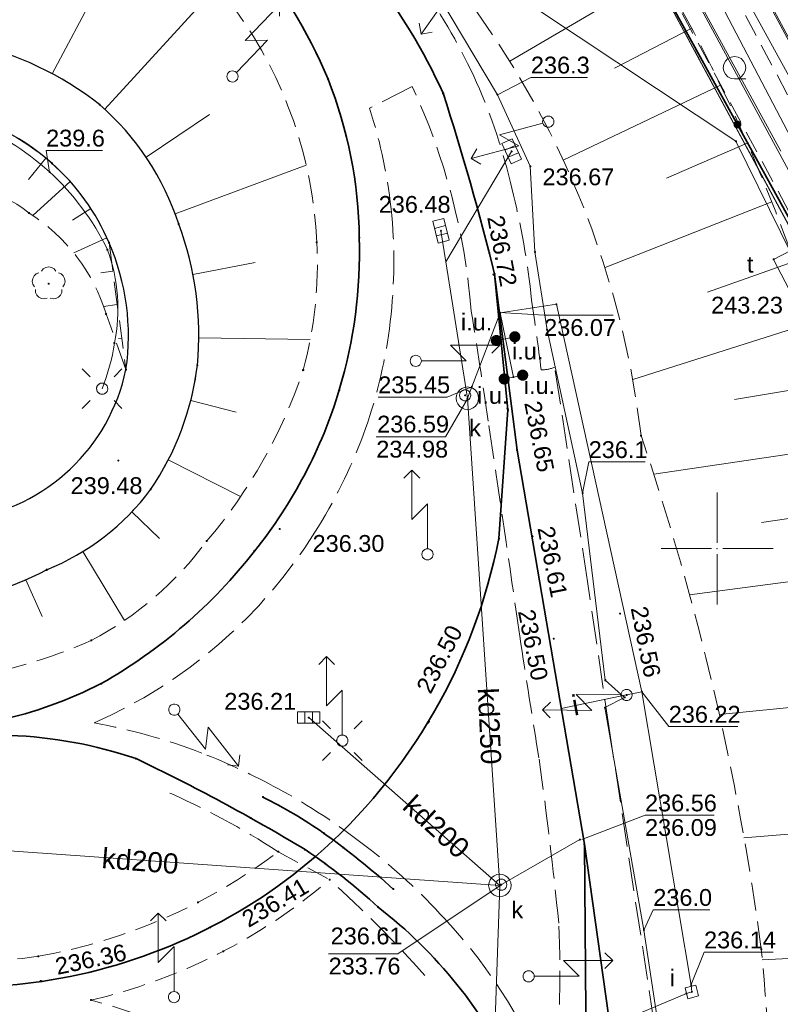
# Model space of a CAD drawing. Header units: metres. Extents: x 6603648 to 6604252, y 5739748 to 5740166.
# Tile 110 of 114: x 6604169 to 6604203, y 5740030 to 5740074. Entities that reach past the tile are written whole.
import ezdxf
from ezdxf.enums import TextEntityAlignment as Align

# ---------------------------------------------------------------- set-up
doc = ezdxf.new("R2010")
doc.units = ezdxf.units.M
doc.header["$PDSIZE"] = 0.75
for name, pattern in [('ARK_LIN', [50, 50, 0]), ('PRZER1-1', [1, 0.5, -0.5]), ('PRZER2-1', [1.5, 1, -0.5]), ('PRZER2_5-1', [1.75, 1.25, -0.5]), ('PRZER3-1', [2, 1.5, -0.5])]:
    doc.linetypes.add(name, pattern=pattern)
doc.layers.get('0').update_dxf_attribs({"linetype": 'CONTINUOUS'})
for name, color, linetype, lineweight, true_color in [('GESDZI', 7, 'CONTINUOUS', 18, 0x008000), ('GESKKL', 7, 'CONTINUOUS', 18, 0x008000), ('GESUZY', 7, 'CONTINUOUS', 18, 0x008000), ('GSLKOG', 7, 'CONTINUOUS', 35, 0x0a0909), ('GSLKOU', 7, 'CONTINUOUS', 18, 0x0a0909), ('GSLKRW', 7, 'CONTINUOUS', 25, 0x0a0909), ('GSLTTR', 7, 'CONTINUOUS', 35, 0x0a0909), ('GSPPRB', 7, 'CONTINUOUS', 18, 0x0a0909), ('GSPRDL', 7, 'CONTINUOUS', 18, 0x008000), ('GSPWPS', 7, 'CONTINUOUS', 13, 0x0a0909), ('GSPWPS_O', 7, 'CONTINUOUS', 13, 0x0a0909), ('GSSINN', 7, 'CONTINUOUS', 18, 0x0a0909), ('GSSLZK', 7, 'CONTINUOUS', 18, 0x0a0909), ('GSSPDR', 7, 'CONTINUOUS', 18, 0x0a0909), ('GSSZSN', 7, 'CONTINUOUS', 18, 0x0a0909), ('GULENN', 1, 'CONTINUOUS', 18, 0xff0000), ('GULESN', 1, 'CONTINUOUS', 18, 0xff0000), ('GULEWN', 1, 'CONTINUOUS', 18, 0xff0000), ('GULIPR', 7, 'CONTINUOUS', 18, 0x0a0909), ('GULIPR_O', 7, 'CONTINUOUS', 18, 0x0a0909), ('GULKDP', 7, 'CONTINUOUS', 18, 0x803300), ('GULKDP_O', 7, 'CONTINUOUS', 18, 0x803300), ('GUPISL', 7, 'CONTINUOUS', 18, 0x0a0909), ('GUPIWZ', 7, 'CONTINUOUS', 18, 0x0a0909), ('GUPIWZ_O', 7, 'CONTINUOUS', 18, 0x0a0909), ('GUPKKS', 7, 'CONTINUOUS', 18, 0x0a0909), ('GUPKSD', 7, 'CONTINUOUS', 18, 0x803300), ('GUPKWZ', 7, 'CONTINUOUS', 18, 0x0a0909), ('GUPKWZ_O', 7, 'CONTINUOUS', 18, 0x0a0909), ('GUPTWZ_O', 7, 'CONTINUOUS', 18, 0x0a0909), ('GUSIKP', 7, 'CONTINUOUS', 18, 0x0a0909)]:
    doc.layers.add(name, color=color, linetype=linetype, lineweight=lineweight, true_color=true_color)
for name, color, linetype, true_color in [('GUPESH', 1, 'CONTINUOUS', 0xff0000), ('GUPESH_O', 1, 'CONTINUOUS', 0xff0000), ('GUPISH', 7, 'CONTINUOUS', 0x0a0909), ('GUPISH_O', 7, 'CONTINUOUS', 0x0a0909), ('GUPKSH', 7, 'CONTINUOUS', 0x803300), ('GUPKSH_O', 7, 'CONTINUOUS', 0x803300), ('GUPKUI', 7, 'CONTINUOUS', 0x0a0909), ('GUPKUI_O', 7, 'CONTINUOUS', 0x0a0909), ('GUPTSH_O', 7, 'CONTINUOUS', 0xff9100)]:
    doc.layers.add(name, color=color, linetype=linetype, true_color=true_color)
doc.layers.add('PKT_ARK', color=7, linetype='ARK_LIN', lineweight=18)
doc.styles.add('Arial', font='arial.ttf')

# ---------------------------------------------------------------- blocks, each defined once
blk = doc.blocks.new('GSPPRB0')
at = {"color": 0, "lineweight": 18}
blk.add_lwpolyline([(-0.007955, 0.0225), (0.007955, 0.0225), (0.0225, 0.007955), (0.0225, -0.007955), (0.007955, -0.0225), (-0.007955, -0.0225), (-0.0225, -0.007955), (-0.0225, 0.007955)], close=True, dxfattribs=at)
blk = doc.blocks.new('GSPWPS1')
blk.add_hatch(color=0).paths.add_polyline_path([(0, 0.045), (-0.011647, 0.043467), (-0.0225, 0.038971), (-0.03182, 0.03182), (-0.038971, 0.0225), (-0.043467, 0.011647), (-0.045, 0), (-0.043467, -0.011647), (-0.038971, -0.0225), (-0.03182, -0.03182), (-0.0225, -0.038971), (-0.011647, -0.043467), (0, -0.045), (0.011647, -0.043467), (0.0225, -0.038971), (0.03182, -0.03182), (0.038971, -0.0225), (0.043467, -0.011647), (0.045, 0), (0.043467, 0.011647), (0.038971, 0.0225), (0.03182, 0.03182), (0.0225, 0.038971), (0.011647, 0.043467)])
blk = doc.blocks.new('GUPISL1_5')
at = {"color": 0}
for points in [[(3.396745, 1.05234), (3.75, 0.7), (3.396745, 0.34766)], [(0.25, 0), (2.25, 0), (1.55, 0.7), (3.75, 0.7)]]:
    blk.add_lwpolyline(points, dxfattribs=at)
blk.add_lwpolyline([(0.25, 0), (0.241481, -0.064705), (0.216506, -0.125), (0.176777, -0.176777), (0.125, -0.216506), (0.064705, -0.241481), (0, -0.25), (-0.064705, -0.241481), (-0.125, -0.216506), (-0.176777, -0.176777), (-0.216506, -0.125), (-0.241481, -0.064705), (-0.25, 0), (-0.241481, 0.064705), (-0.216506, 0.125), (-0.176777, 0.176777), (-0.125, 0.216506), (-0.064705, 0.241481), (0, 0.25), (0.064705, 0.241481), (0.125, 0.216506), (0.176777, 0.176777), (0.216506, 0.125), (0.241481, 0.064705)], close=True, dxfattribs=at)
blk = doc.blocks.new('GUPISL1_10')
at = {"color": 0}
for points in [[(-0.883883, 0.883883), (-0.53033, 0.53033)], [(0.883883, 0.883883), (0.53033, 0.53033)], [(-0.883883, -0.883883), (-0.53033, -0.53033)], [(0.883883, -0.883883), (0.53033, -0.53033)]]:
    blk.add_lwpolyline(points, dxfattribs=at)
blk.add_lwpolyline([(0.25, 0), (0.234922, -0.085505), (0.19151, -0.160697), (0.125, -0.216507), (0.064705, -0.241482), (0, -0.25), (-0.064705, -0.241482), (-0.125, -0.216507), (-0.183262, -0.170042), (-0.225242, -0.10847), (-0.247207, -0.03726), (-0.247207, 0.03726), (-0.225242, 0.10847), (-0.183262, 0.170042), (-0.125, 0.216507), (-0.05563, 0.243732), (0.018682, 0.2493), (0.091335, 0.232718), (0.155872, 0.195458), (0.20656, 0.14083), (0.238893, 0.07369)], close=True, dxfattribs=at)
blk = doc.blocks.new('GUPISL1_4')
at = {"color": 0}
blk.add_lwpolyline([(0.25, 0), (0.241481, -0.064705), (0.216506, -0.125), (0.176777, -0.176777), (0.125, -0.216506), (0.064705, -0.241481), (0, -0.25), (-0.064705, -0.241481), (-0.125, -0.216506), (-0.176777, -0.176777), (-0.216506, -0.125), (-0.241481, -0.064705), (-0.25, 0), (-0.241481, 0.064705), (-0.216506, 0.125), (-0.176777, 0.176777), (-0.125, 0.216506), (-0.064705, 0.241481), (0, 0.25), (0.064705, 0.241481), (0.125, 0.216506), (0.176777, 0.176777), (0.216506, 0.125), (0.241481, 0.064705)], close=True, dxfattribs=at)
blk = doc.blocks.new('GUPKKS1')
at = {"color": 0}
blk.add_lwpolyline([(0.5, -0.25), (-0.5, -0.25), (-0.5, 0.25), (0.5, 0.25)], close=True, dxfattribs=at)
for points in [[(-0.175, -0.25), (-0.175, 0.25)], [(0.175, -0.25), (0.175, 0.25)]]:
    blk.add_lwpolyline(points, dxfattribs=at)
blk = doc.blocks.new('GUPESH1')
blk.add_hatch(color=0).paths.add_polyline_path([(0, 0.045), (-0.011647, 0.043467), (-0.0225, 0.038971), (-0.03182, 0.03182), (-0.038971, 0.0225), (-0.043467, 0.011647), (-0.045, 0), (-0.043467, -0.011647), (-0.038971, -0.0225), (-0.03182, -0.03182), (-0.0225, -0.038971), (-0.011647, -0.043467), (0, -0.045), (0.011647, -0.043467), (0.0225, -0.038971), (0.03182, -0.03182), (0.038971, -0.0225), (0.043467, -0.011647), (0.045, 0), (0.043467, 0.011647), (0.038971, 0.0225), (0.03182, 0.03182), (0.0225, 0.038971), (0.011647, 0.043467)])
blk = doc.blocks.new('GUPKWZ1_1')
at = {"color": 0}
blk.add_lwpolyline([(0.25, 0), (0.241481, -0.064705), (0.216506, -0.125), (0.176777, -0.176777), (0.125, -0.216506), (0.064705, -0.241481), (0, -0.25), (-0.064705, -0.241481), (-0.125, -0.216506), (-0.176777, -0.176777), (-0.216506, -0.125), (-0.241481, -0.064705), (-0.25, 0), (-0.241481, 0.064705), (-0.216506, 0.125), (-0.176777, 0.176777), (-0.125, 0.216506), (-0.064705, 0.241481), (0, 0.25), (0.064705, 0.241481), (0.125, 0.216506), (0.176777, 0.176777), (0.216506, 0.125), (0.241481, 0.064705)], close=True, dxfattribs=at)
blk = doc.blocks.new('GUPKSD1_1')
at = {"color": 0}
blk.add_lwpolyline([(0.5, 0), (0.482963, -0.12941), (0.433013, -0.25), (0.353553, -0.353553), (0.25, -0.433013), (0.12941, -0.482963), (0, -0.5), (-0.12941, -0.482963), (-0.25, -0.433013), (-0.353553, -0.353553), (-0.433013, -0.25), (-0.482963, -0.12941), (-0.5, 0), (-0.482963, 0.12941), (-0.433013, 0.25), (-0.353553, 0.353553), (-0.25, 0.433013), (-0.12941, 0.482963), (0, 0.5), (0.12941, 0.482963), (0.25, 0.433013), (0.353553, 0.353553), (0.433013, 0.25), (0.482963, 0.12941)], close=True, dxfattribs=at)
blk = doc.blocks.new('GSPRDL1')
blk.add_hatch(color=0).paths.add_polyline_path([(-0.045, 0), (-0.042798, -0.013906), (-0.036406, -0.02645), (-0.02645, -0.036406), (-0.013906, -0.042798), (0, -0.045), (0.013906, -0.042798), (0.02645, -0.036406), (0.036406, -0.02645), (0.042798, -0.013906), (0.045, 0), (0.042798, 0.013906), (0.036406, 0.02645), (0.02645, 0.036406), (0.013906, 0.042798), (0, 0.045), (-0.013906, 0.042798), (-0.02645, 0.036406), (-0.036406, 0.02645), (-0.042798, 0.013906)])
at = {"color": 0}
for points in [[(-0.646351, 0.068773), (-0.677512, 0.194901), (-0.663766, 0.324092), (-0.606763, 0.440839), (-0.513345, 0.531129), (-0.394725, 0.584125), (-0.265141, 0.593465)], [(-0.134326, 0.635969), (-0.024001, 0.70458), (0.103115, 0.731429), (0.231763, 0.713292), (0.346501, 0.652348), (0.433559, 0.55591), (0.482485, 0.435555)], [(0.563333, 0.324277), (0.662679, 0.240553), (0.727494, 0.127956), (0.75, 0), (0.727494, -0.127956), (0.662679, -0.240553), (0.563333, -0.324277)], [(-0.265141, -0.593465), (-0.394725, -0.584125), (-0.513345, -0.531129), (-0.606763, -0.440839), (-0.663766, -0.324092), (-0.677512, -0.194901), (-0.646351, -0.068773)], [(0.482485, -0.435555), (0.433559, -0.55591), (0.346501, -0.652348), (0.231763, -0.713292), (0.103115, -0.731429), (-0.024001, -0.70458), (-0.134326, -0.635969)]]:
    blk.add_lwpolyline(points, dxfattribs=at)
blk = doc.blocks.new('GUPISH1')
blk.add_hatch(color=0).paths.add_polyline_path([(0, 0.045), (-0.011647, 0.043467), (-0.0225, 0.038971), (-0.03182, 0.03182), (-0.038971, 0.0225), (-0.043467, 0.011647), (-0.045, 0), (-0.043467, -0.011647), (-0.038971, -0.0225), (-0.03182, -0.03182), (-0.0225, -0.038971), (-0.011647, -0.043467), (0, -0.045), (0.011647, -0.043467), (0.0225, -0.038971), (0.03182, -0.03182), (0.038971, -0.0225), (0.043467, -0.011647), (0.045, 0), (0.043467, 0.011647), (0.038971, 0.0225), (0.03182, 0.03182), (0.0225, 0.038971), (0.011647, 0.043467)])
blk = doc.blocks.new('GUPKUI1')
blk.add_hatch(color=0).paths.add_polyline_path([(0, 0.25), (-0.064705, 0.241481), (-0.125, 0.216506), (-0.176777, 0.176777), (-0.216506, 0.125), (-0.241481, 0.064705), (-0.25, 0), (-0.241481, -0.064705), (-0.216506, -0.125), (-0.176777, -0.176777), (-0.125, -0.216506), (-0.064705, -0.241481), (0, -0.25), (0.064705, -0.241481), (0.125, -0.216506), (0.176777, -0.176777), (0.216506, -0.125), (0.241481, -0.064705), (0.25, 0), (0.241481, 0.064705), (0.216506, 0.125), (0.176777, 0.176777), (0.125, 0.216506), (0.064705, 0.241481)])
blk = doc.blocks.new('GUPKSH1')
blk.add_hatch(color=0).paths.add_polyline_path([(0, 0.045), (-0.011647, 0.043467), (-0.0225, 0.038971), (-0.03182, 0.03182), (-0.038971, 0.0225), (-0.043467, 0.011647), (-0.045, 0), (-0.043467, -0.011647), (-0.038971, -0.0225), (-0.03182, -0.03182), (-0.0225, -0.038971), (-0.011647, -0.043467), (0, -0.045), (0.011647, -0.043467), (0.0225, -0.038971), (0.03182, -0.03182), (0.038971, -0.0225), (0.043467, -0.011647), (0.045, 0), (0.043467, 0.011647), (0.038971, 0.0225), (0.03182, 0.03182), (0.0225, 0.038971), (0.011647, 0.043467)])
blk = doc.blocks.new('GUPIWZ1_2')
at = {"color": 0}
blk.add_lwpolyline([(-0.25, 0.25), (-0.25, -0.25), (0.25, -0.25), (0.25, 0.25)], close=True, dxfattribs=at)
blk = doc.blocks.new('GSLKOG2')
blk.add_hatch(color=0).paths.add_polyline_path([(0, 0.175), (-0.045293, 0.169037), (-0.0875, 0.151554), (-0.123744, 0.123744), (-0.151554, 0.0875), (-0.169037, 0.045293), (-0.175, 0), (-0.169037, -0.045293), (-0.151554, -0.0875), (-0.123744, -0.123744), (-0.0875, -0.151554), (-0.045293, -0.169037), (0, -0.175), (0.045293, -0.169037), (0.0875, -0.151554), (0.123744, -0.123744), (0.151554, -0.0875), (0.169037, -0.045293), (0.175, 0), (0.169037, 0.045293), (0.151554, 0.0875), (0.123744, 0.123744), (0.0875, 0.151554), (0.045293, 0.169037)])
blk = doc.blocks.new('GSSLZK1')
at = {"color": 0}
blk.add_lwpolyline([(0.5, 0), (0.475528, -0.154508), (0.404508, -0.293893), (0.293893, -0.404508), (0.154508, -0.475528), (0, -0.5), (-0.154508, -0.475528), (-0.293893, -0.404508), (-0.404508, -0.293893), (-0.475528, -0.154508), (-0.5, 0), (-0.475528, 0.154508), (-0.404508, 0.293893), (-0.293893, 0.404508), (-0.154508, 0.475528), (0, 0.5), (0.154508, 0.475528), (0.293893, 0.404508), (0.404508, 0.293893), (0.475528, 0.154508)], close=True, dxfattribs=at)
blk.add_lwpolyline([(-0.5, 0), (-0.5, -0.5)], dxfattribs=at)
blk = doc.blocks.new('ASS_SYM', base_point=(826.5, 303.25))
at = {"layer": 'PKT_ARK'}
for p, q in [((826.5, 303.5), (826.5, 305.75)), ((826.25, 303.25), (824, 303.25)), ((826.75, 303.25), (829, 303.25)), ((826.5, 303), (826.5, 300.75))]:
    blk.add_line(p, q, dxfattribs=at)
blk.add_point((826.5, 303.25), dxfattribs=at)
blk.add_point((826.5, 303.25), dxfattribs=at)

msp = doc.modelspace()

# ---------------------------------------------------------------- linework, layer by layer
at = {"layer": 'GESDZI', "color": 96, "linetype": 'Continuous', "lineweight": 18, "true_color": 0x008000}
msp.add_line((6604183.81, 5740100.36), (6604211.14, 5740049.68), dxfattribs=at)
msp.add_lwpolyline([(6604177.388, 5740130.878), (6604188.08, 5740111.72), (6604205.66, 5740080.21), (6604212.81, 5740067.39), (6604227.06, 5740041.86), (6604226.28, 5740034.3), (6604225.19, 5740023.63), (6604211.14, 5740049.68), (6604183.81, 5740100.36), (6604166.975, 5740131.573)], dxfattribs=at)
at = {"layer": 'GESKKL', "color": 96, "linetype": 'PRZER3-1', "lineweight": 18, "true_color": 0x008000}
msp.add_lwpolyline([(6604238.131, 5739999.936), (6604225.19, 5740023.63), (6604211.14, 5740049.68), (6604183.81, 5740100.36), (6604166.975, 5740131.573)], dxfattribs=at)
at = {"layer": 'GESUZY', "color": 96, "linetype": 'PRZER1-1', "lineweight": 18, "true_color": 0x008000}
for points in [[(6604238.131, 5739999.936), (6604225.19, 5740023.63), (6604211.14, 5740049.68), (6604183.81, 5740100.36), (6604166.975, 5740131.573)], [(6604045.72, 5740109.58), (6604090.22, 5740106.61), (6604096.88, 5740106.16), (6604155.41, 5740102.26), (6604161.21, 5740101.87), (6604183.81, 5740100.36), (6604211.14, 5740049.68), (6604225.19, 5740023.63), (6604238.131, 5739999.936)]]:
    msp.add_lwpolyline(points, dxfattribs=at)
at = {"layer": 'GSLKOG', "color": 18, "linetype": 'Continuous', "lineweight": 35, "true_color": 0x0a0909}
msp.add_lwpolyline([(6604183.39, 5740100.7), (6604211.178, 5740050.262), (6604208.392, 5740005.107), (6604205.713, 5739965.146), (6604203.434, 5739931.663), (6604197.296, 5739931.97)], dxfattribs=at)
at = {"layer": 'GSLKOU', "color": 18, "linetype": 'PRZER3-1', "lineweight": 18, "true_color": 0x0a0909}
for points in [[(6604189.271, 5740070.787, 0.046552), (6604186.814, 5740075.109)], [(6604190.836, 5740066.078, 0.049052), (6604189.271, 5740070.787)], [(6604189.035, 5740060.581, 0.08827), (6604186.404, 5740070.61)], [(6604184.493, 5740069.641, -0.055849), (6604185.489, 5740064.85)], [(6604191.726, 5740061.075, 0.036604), (6604190.836, 5740066.078)], [(6604185.489, 5740064.85, -0.055747), (6604185.38, 5740059.807)], [(6604192.148, 5740057.972, 0.007786), (6604191.726, 5740061.075)], [(6604189.784, 5740055.685, 0.004584), (6604189.035, 5740060.581)], [(6604185.38, 5740059.807, -0.055403), (6604184.215, 5740055.063)], [(6604192.756, 5740058.085, -0.098569), (6604192.148, 5740057.972)], [(6604191.196, 5740046.091, 0.001811), (6604189.784, 5740055.685)], [(6604184.215, 5740055.063, -0.051979), (6604182.061, 5740050.729)], [(6604172.21, 5740042.22, 0.150695), (6604182.061, 5740050.729)], [(6604192.057, 5740040.597, -0.001666), (6604191.196, 5740046.091)], [(6604172.21, 5740042.22, -0.046871), (6604177.018, 5740040.876)], [(6604177.018, 5740040.876, -0.032017), (6604180.41, 5740039.294)], [(6604192.934, 5740033.283, 0.010264), (6604192.057, 5740040.597)], [(6604175.345, 5740039.195, -0.041177), (6604180.427, 5740036.473)], [(6604180.41, 5740039.294, -0.040709), (6604184.343, 5740036.712)], [(6604184.343, 5740036.712, -0.043888), (6604187.838, 5740033.491)], [(6604182.712, 5740035.229, -0.026957), (6604186.963, 5740030.955)], [(6604187.838, 5740033.491, -0.098068), (6604192.696, 5740025.667)], [(6604192.696, 5740025.667, 0.038275), (6604192.934, 5740033.283)]]:
    msp.add_lwpolyline(points, format="xyb", dxfattribs=at)
for points in [[(6604186.404, 5740070.61), (6604184.493, 5740069.641)], [(6604194.218, 5740048.532), (6604192.756, 5740058.085)], [(6604195.214, 5740041.771), (6604194.218, 5740048.532)], [(6604198.963, 5740017.348), (6604197.794, 5740024.839), (6604195.214, 5740041.771)]]:
    msp.add_lwpolyline(points, dxfattribs=at)
at = {"layer": 'GSLKRW', "color": 18, "linetype": 'Continuous', "lineweight": 25, "true_color": 0x0a0909}
msp.add_lwpolyline([(6604152.353, 5740047.135, -0.002218), (6604155.086, 5740046.966, 0.034905), (6604158.757, 5740046.701, 0.049034), (6604164.675, 5740047.36, 0.087623), (6604170.092, 5740049.049, 0.138762), (6604174.741, 5740052.643, 0.118971), (6604176.821, 5740058.175, 0.113231), (6604175.984, 5740064.47, 0.136849), (6604172.457, 5740069.8, 0.112801), (6604166.68, 5740072.535, 0.1135), (6604160.897, 5740072.619, 0.113973), (6604155.626, 5740070.143, 0.0963), (6604151.87, 5740065.387, 0.057261), (6604150.279, 5740060.464, -0.012188), (6604149.757, 5740050.927)], format="xyb", dxfattribs=at)
msp.add_lwpolyline([(6604152.543, 5740050.738, 0.00478), (6604155.878, 5740050.511, 0.058001), (6604161.235, 5740050.282, 0.100799), (6604166.566, 5740051.309, 0.312502), (6604173.634, 5740057.982, 0.140193), (6604172.88, 5740063.638, 0.111889), (6604170.329, 5740067.187, 0.150886), (6604165.099, 5740069.583, 0.151745), (6604159.744, 5740068.765, 0.081256), (6604155.817, 5740065.096, 0.213558)], format="xyb", close=True, dxfattribs=at)
at = {"layer": 'GSLTTR', "color": 18, "linetype": 'Continuous', "lineweight": 35, "true_color": 0x0a0909}
for points in [[(6604163.112, 5740041.89, 0.128523), (6604172.531, 5740043.977, 0.098744), (6604179.365, 5740049.885, 0.096383), (6604183.149, 5740057.078, 0.079408), (6604184.04, 5740063.872, 0.09093), (6604182.645, 5740070.943, 0.078559), (6604178.985, 5740076.887, 0.144244), (6604167.096, 5740084.318)], [(6604167.096, 5740084.318, -0.028285), (6604169.798, 5740084.106, -0.055782), (6604174.877, 5740082.841, -0.084448), (6604180.638, 5740079.73, -0.051159), (6604184.519, 5740075.669, -0.060941), (6604187.78, 5740070.306, -0.016376), (6604190.072, 5740062.242), (6604191.075, 5740054.389), (6604194.078, 5740036.806)], [(6604158.149, 5740031.111, 0.085268), (6604169.879, 5740030.688, 0.141933), (6604182.077, 5740036.251, 0.166317), (6604190.264, 5740050.443), (6604190.669, 5740056.182), (6604190.072, 5740062.242)], [(6604163.112, 5740041.89, -0.033898), (6604168.458, 5740041.663, -0.073586), (6604174.082, 5740040.625, -0.024521), (6604181.625, 5740036.567, -0.038933), (6604184.877, 5740034.002, -0.119005), (6604191, 5740026.38, -0.122274), (6604193.17, 5740012.89)], [(6604179.738, 5740038.91, -0.037232), (6604182.45, 5740037.304, -0.030029), (6604185.551, 5740034.806)], [(6604194.078, 5740036.806), (6604194.16, 5740027.49, 0.000995), (6604193.17, 5740012.89)], [(6604158.149, 5740031.111, -0.001138), (6604169.863, 5740029.045, -0.289518), (6604189.444, 5740011.264, -0.020067), (6604191.07, 5740005.67, -0.089469), (6604191.95, 5739995.25)]]:
    msp.add_lwpolyline(points, format="xyb", dxfattribs=at)
msp.add_lwpolyline([(6604194.078, 5740036.806), (6604195.39, 5740027.49), (6604196.58, 5740019.74)], dxfattribs=at)
at = {"layer": 'GSSINN', "color": 18, "linetype": 'PRZER2-1', "lineweight": 18, "true_color": 0x0a0909}
msp.add_lwpolyline([(6604158.364, 5740032.34, 0.095691), (6604169.728, 5740031.808, 0.11826), (6604180.427, 5740036.473), (6604182.712, 5740035.229, -0.120384), (6604172.077, 5740029.855, -0.265825), (6604190.762, 5740011.385), (6604191.498, 5740008.599)], format="xyb", dxfattribs=at)
at = {"layer": 'GSSLZK', "color": 18, "linetype": 'PRZER2-1', "lineweight": 18, "true_color": 0x0a0909}
msp.add_lwpolyline([(6604208.18, 5740055.8), (6604210.19, 5740057), (6604183.46, 5740107.23), (6604181.36, 5740105.55)], close=True, dxfattribs=at)
at = {"layer": 'GSSPDR', "color": 18, "linetype": 'Continuous', "lineweight": 18, "true_color": 0x0a0909}
msp.add_lwpolyline([(6604184.775, 5740100.886), (6604214.142, 5740046.643), (6604204.522, 5739919.482), (6604208, 5739882.664), (6604209.571, 5739880.554), (6604211.711, 5739882.414), (6604207.316, 5739919.294), (6604216.553, 5740046.807), (6604186.359, 5740101.74)], dxfattribs=at)
msp.add_lwpolyline([(6604184.775, 5740100.886), (6604214.142, 5740046.643), (6604204.522, 5739919.482), (6604208, 5739882.664), (6604209.571, 5739880.554), (6604211.711, 5739882.414), (6604207.316, 5739919.294), (6604216.553, 5740046.807), (6604186.359, 5740101.74)], dxfattribs=at)
at = {"layer": 'GSSZSN', "color": 18, "linetype": 'PRZER2_5-1', "lineweight": 18, "true_color": 0x0a0909}
for points in [[(6604037.319, 5740106.665), (6604055.196, 5740105.081), (6604071.005, 5740104.095), (6604078.357, 5740105.612), (6604080.998, 5740105.388), (6604104.747, 5740103.411), (6604129.626, 5740102.249), (6604150.058, 5740100.705), (6604156.827, 5740100.053), (6604165.873, 5740099.344, -0.07715), (6604179.196, 5740095.371, -0.086132), (6604186.403, 5740091.084, -0.025787), (6604192.315, 5740083.561, -0.090354), (6604204.895, 5740058.288, -0.041119), (6604208.255, 5740021.408), (6604207.704, 5740017.113), (6604207.045, 5740001.44), (6604205.357, 5739975.411)], [(6604200.31, 5739975.805), (6604201.657, 5740002.249), (6604202.338, 5740017.198), (6604202.391, 5740021.274, 0.030141), (6604201.969, 5740032.124, 0.048447), (6604196.604, 5740055.037, 0.157931), (6604186.235, 5740077.685, 0.088608), (6604179.979, 5740083.224, 0.100943), (6604163.705, 5740088.239), (6604155.047, 5740089.58), (6604149.904, 5740090.103), (6604128.57, 5740092.566), (6604104.139, 5740096.179), (6604080.731, 5740097.978), (6604078.231, 5740098.107), (6604071.112, 5740098.748), (6604054.777, 5740100.339), (6604036.908, 5740101.601)], [(6604160.284, 5740082.259, -0.130843), (6604169.85, 5740081.1, -0.140353), (6604178.544, 5740073.993, -0.146189), (6604182.142, 5740063.663, -0.08065), (6604181.536, 5740057.96, -0.09747), (6604177.237, 5740050.341, -0.113271), (6604172.088, 5740045.897, -0.063547), (6604166.26, 5740044.187, -0.020206)], [(6604160.284, 5740082.259, -0.130843), (6604169.85, 5740081.1, -0.140353), (6604178.544, 5740073.993, -0.146189), (6604182.142, 5740063.663, -0.08065), (6604181.536, 5740057.96, -0.09747), (6604177.237, 5740050.341, -0.113271), (6604172.088, 5740045.897, -0.063547), (6604166.26, 5740044.187, -0.020206)], [(6604164.675, 5740047.36, 0.087623), (6604170.092, 5740049.049, 0.138762), (6604174.741, 5740052.643, 0.118971), (6604176.821, 5740058.175, 0.113231), (6604175.984, 5740064.47, 0.136849), (6604172.457, 5740069.8, 0.112801), (6604166.68, 5740072.535, 0.1135)], [(6604164.675, 5740047.36, 0.087623), (6604170.092, 5740049.049, 0.138762), (6604174.741, 5740052.643, 0.118971), (6604176.821, 5740058.175, 0.113231), (6604175.984, 5740064.47, 0.136849), (6604172.457, 5740069.8, 0.112801), (6604166.68, 5740072.535, 0.1135)]]:
    msp.add_lwpolyline(points, format="xyb", dxfattribs=at)
at = {"layer": 'GSSZSN', "color": 18, "linetype": 'Continuous', "lineweight": 18, "true_color": 0x0a0909}
for points in [[(6604197.492, 5740075.698), (6604190.752, 5740071.744)], [(6604172.689, 5740069.593), (6604177.717, 5740075.103)], [(6604172.689, 5740069.593), (6604177.717, 5740075.103)], [(6604170.348, 5740071.178), (6604172.286, 5740074.854)], [(6604170.348, 5740071.178), (6604172.286, 5740074.854)], [(6604198.866, 5740073.208), (6604195.424, 5740071.421)], [(6604200.148, 5740070.671), (6604193.138, 5740067.33)], [(6604174.535, 5740067.451), (6604177.362, 5740069.356)], [(6604174.535, 5740067.451), (6604177.362, 5740069.356)], [(6604201.338, 5740068.089), (6604197.741, 5740066.524)], [(6604170.059, 5740067.417), (6604169.284, 5740066.463)], [(6604175.823, 5740064.934), (6604181.671, 5740067.103)], [(6604175.823, 5740064.934), (6604181.671, 5740067.103)], [(6604169.474, 5740064.862), (6604171.146, 5740066.373)], [(6604202.435, 5740065.466), (6604194.998, 5740062.53)], [(6604172.062, 5740065.175), (6604171.25, 5740064.643)], [(6604171.31, 5740063.183), (6604172.786, 5740063.852)], [(6604176.62, 5740062.218), (6604179.389, 5740062.758)], [(6604176.62, 5740062.218), (6604179.389, 5740062.758)], [(6604203.436, 5740062.805), (6604199.565, 5740061.429)], [(6604173.049, 5740062.374), (6604172.508, 5740062.302)], [(6604172.635, 5740060.796), (6604173.248, 5740060.878)], [(6604204.341, 5740060.11), (6604196.232, 5740057.536)], [(6604173.447, 5740059.382), (6604173.297, 5740059.362)], [(6604181.852, 5740059.324), (6604176.882, 5740059.4)], [(6604181.852, 5740059.324), (6604176.882, 5740059.4)], [(6604205.049, 5740057.362), (6604200.768, 5740056.65)], [(6604176.522, 5740056.597), (6604178.555, 5740056.079)], [(6604176.522, 5740056.597), (6604178.555, 5740056.079)], [(6604205.515, 5740054.557), (6604197.173, 5740053.312)], [(6604178.747, 5740052.315), (6604175.519, 5740053.953)], [(6604178.747, 5740052.315), (6604175.519, 5740053.953)], [(6604205.935, 5740051.745), (6604201.978, 5740051.154)], [(6604173.9, 5740051.64), (6604175.134, 5740050.452)], [(6604173.9, 5740051.64), (6604175.134, 5740050.452)], [(6604173.569, 5740046.792), (6604171.705, 5740049.86)], [(6604173.569, 5740046.792), (6604171.705, 5740049.86)], [(6604206.322, 5740048.929), (6604198.771, 5740047.928)], [(6604169.165, 5740048.607), (6604169.898, 5740046.961)], [(6604169.165, 5740048.607), (6604169.898, 5740046.961)], [(6604206.999, 5740043.283), (6604200.092, 5740042.599)], [(6604207.523, 5740037.621), (6604201.193, 5740037.1)], [(6604207.914, 5740031.948), (6604202.011, 5740031.658)]]:
    msp.add_lwpolyline(points, dxfattribs=at)
at = {"layer": 'GSSZSN', "color": 18, "linetype": 'PRZER2_5-1', "lineweight": 18, "true_color": 0x0a0909}
msp.add_lwpolyline([(6604152.543, 5740050.738, -0.138333), (6604153.309, 5740060.495, -0.079199), (6604155.817, 5740065.096, -0.150512), (6604159.744, 5740068.765, -0.141725), (6604165.099, 5740069.583, -0.2649), (6604172.88, 5740063.638), (6604173.634, 5740057.982), (6604172.744, 5740060.464, 0.180268), (6604169.313, 5740064.966, 0.220769), (6604164.277, 5740066.186, 0.117341), (6604161.63, 5740064.95, 0.041163), (6604159.942, 5740062.898, 0.068366), (6604155.878, 5740050.511)], format="xyb", close=True, dxfattribs=at)
at = {"layer": 'GULENN', "color": 1, "linetype": 'Continuous', "lineweight": 18, "true_color": 0xff0000}
msp.add_lwpolyline([(6604200.274, 5739889.201), (6604199.194, 5739892.66), (6604201.134, 5739916.634), (6604203.846, 5739948.485), (6604204.135, 5739952.531), (6604209.608, 5740030.777), (6604208.542, 5740047.235), (6604207.641, 5740052.258), (6604204.326, 5740061.072), (6604200.84, 5740068.165), (6604188.488, 5740076.383)], dxfattribs=at)
at = {"layer": 'GULESN', "color": 1, "linetype": 'Continuous', "lineweight": 18, "true_color": 0xff0000}
msp.add_lwpolyline([(6604171.905, 5740131.244), (6604175.62, 5740124.33), (6604187.55, 5740102.06), (6604192.88, 5740091.98), (6604205.3, 5740068.84), (6604217.05, 5740046.23), (6604224.26, 5740032.04), (6604238.443, 5740004.727)], dxfattribs=at)
at = {"layer": 'GULEWN', "color": 1, "linetype": 'Continuous', "lineweight": 18, "true_color": 0xff0000}
for points in [[(6604168.402, 5740131.478), (6604183.389, 5740103.256), (6604202.835, 5740067.728)], [(6604238.391, 5740003.88), (6604237.47, 5740005.578), (6604230.006, 5740020.94), (6604224.033, 5740030.982), (6604219.786, 5740036.821), (6604198.565, 5740077.369), (6604180.777, 5740112.394), (6604170.362, 5740131.347)], [(6604238.523, 5740006.012), (6604231.144, 5740020.001), (6604217.802, 5740045.269), (6604208.287, 5740063.208), (6604196.4, 5740085.274), (6604186.7, 5740103.524), (6604175.556, 5740124.348), (6604171.891, 5740131.245)], [(6604199.836, 5739963.908), (6604200.869, 5739978.731), (6604201.566, 5739986.887), (6604201.711, 5739996.112), (6604202.464, 5739995.977), (6604201.711, 5739996.112), (6604200.823, 5740006.986), (6604199.393, 5740015.439), (6604196.731, 5740032.979), (6604194.991, 5740042.906), (6604195.872, 5740043.354), (6604195.007, 5740044.127), (6604193.999, 5740052.468), (6604192.413, 5740059.758), (6604191.873, 5740063.228), (6604191.666, 5740067.055), (6604190.202, 5740070.246), (6604187.593, 5740074.645), (6604188.488, 5740076.383)]]:
    msp.add_lwpolyline(points, dxfattribs=at)
msp.add_lwpolyline([(6604172.571, 5740057.13, 0.056659), (6604173.12, 5740059.161, 0.139475), (6604172.807, 5740063.326, 0.192612), (6604166.52, 5740069.071), (6604165.315, 5740068.797, 0.099197), (6604161.535, 5740068.761, 0.087399), (6604158.825, 5740067.747, 0.057207), (6604156.671, 5740065.923, 0.201625), (6604153.992, 5740059.838), (6604153.85, 5740055.445), (6604153.408, 5740051.555), (6604153.01, 5740050.457), (6604151.933, 5740035.332), (6604152.883, 5740034.351), (6604151.856, 5740028.179), (6604151.738, 5740026.616), (6604151.806, 5740025.178), (6604150.906, 5740014.717), (6604149.966, 5740000.746), (6604150.015, 5739999.266), (6604149.906, 5739998.224), (6604149.201, 5739989.498), (6604148.755, 5739981.318)], format="xyb", dxfattribs=at)
at = {"layer": 'GULIPR', "color": 18, "linetype": 'Continuous', "lineweight": 18, "true_color": 0x0a0909}
for points in [[(6604190.327, 5740060.516), (6604192.83, 5740060.897), (6604196.647, 5740043.61), (6604198.841, 5740030.52), (6604198.871, 5740030.222), (6604198.628, 5740030.146), (6604179.757, 5740022.198), (6604179.643, 5740021.98)], [(6604193.044, 5740042.856), (6604195.96, 5740043.466), (6604196.647, 5740043.61)]]:
    msp.add_lwpolyline(points, dxfattribs=at)
at = {"layer": 'GULKDP', "color": 36, "linetype": 'Continuous', "lineweight": 18, "true_color": 0x803300}
for points in [[(6604187.901, 5740062.788), (6604190.834, 5740067.716)], [(6604187.683, 5740064.174), (6604187.901, 5740062.788), (6604188.863, 5740056.706), (6604190.309, 5740034.971)], [(6604190.915, 5740057.648), (6604190.564, 5740059.361), (6604190.327, 5740060.516), (6604189.059, 5740057.216), (6604188.863, 5740056.706)], [(6604190.975, 5740059.445), (6604190.564, 5740059.361), (6604190.152, 5740059.277)], [(6604191.326, 5740057.732), (6604190.915, 5740057.648), (6604190.503, 5740057.563)], [(6604190.309, 5740034.971), (6604181.783, 5740042.459)], [(6604072.17, 5740042.055), (6604097.612, 5740040.755), (6604120.231, 5740039.286), (6604131.243, 5740038.578), (6604143.402, 5740037.782), (6604157.906, 5740037.252), (6604190.309, 5740034.971)], [(6604190.309, 5740034.971), (6604193.879, 5740037.013)], [(6604190.309, 5740034.971), (6604189.877, 5740022.58), (6604189.246, 5740012.645), (6604187.946, 5739988.204), (6604187.099, 5739972.32)]]:
    msp.add_lwpolyline(points, dxfattribs=at)
at = {"layer": 'GUPESH_O', "color": 1, "linetype": 'Continuous', "lineweight": 13, "true_color": 0xff0000, "flags": 128}
for points in [[(6604190.202, 5740070.246), (6604191.694, 5740071.018), (6604194.214, 5740071.018)], [(6604170.226, 5740066.795), (6604170.072, 5740067.76), (6604172.592, 5740067.76)], [(6604193.999, 5740052.468), (6604194.271, 5740053.864), (6604196.791, 5740053.864)], [(6604196.731, 5740032.979), (6604197.151, 5740033.887), (6604199.671, 5740033.887)]]:
    msp.add_lwpolyline(points, dxfattribs=at)
at = {"layer": 'GUPISH_O', "color": 18, "linetype": 'Continuous', "lineweight": 13, "true_color": 0x0a0909, "flags": 128}
for points in [[(6604196.647, 5740043.61), (6604197.841, 5740042.057), (6604200.921, 5740042.057)], [(6604198.841, 5740030.551), (6604199.414, 5740031.99), (6604202.494, 5740031.99)]]:
    msp.add_lwpolyline(points, dxfattribs=at)
at = {"layer": 'GUPKSH_O', "color": 36, "linetype": 'Continuous', "lineweight": 13, "true_color": 0x803300, "flags": 128}
for points in [[(6604190.287, 5740060.531), (6604192.284, 5740060.408), (6604195.364, 5740060.408)], [(6604189.059, 5740057.216), (6604187.965, 5740056.757), (6604184.885, 5740056.757)], [(6604188.867, 5740056.681), (6604187.877, 5740054.98), (6604184.797, 5740054.98)], [(6604193.966, 5740037.02), (6604196.782, 5740038.102), (6604199.862, 5740038.102)], [(6604190.369, 5740035.002), (6604185.752, 5740031.921), (6604182.672, 5740031.921)]]:
    msp.add_lwpolyline(points, dxfattribs=at)
at = {"layer": 'GUSIKP', "color": 30, "linetype": 'Continuous', "lineweight": 18, "true_color": 0xff9100}
msp.add_lwpolyline([(6604202.513, 5740062.896), (6604203.692, 5740063.508), (6604204.049, 5740063.408), (6604204.202, 5740063.103), (6604204.095, 5740062.74), (6604204.541, 5740061.878), (6604203.376, 5740061.239)], close=True, dxfattribs=at)

# ---------------------------------------------------------------- block references
at = {"layer": 'GSLKOG', "color": 18, "linetype": 'Continuous', "lineweight": 35, "true_color": 0x0a0909, "rotation": 298.8514766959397}
msp.add_blockref('GSLKOG2', (6604200.903, 5740068.912), dxfattribs=at)
msp.add_blockref('GSLKOG2', (6604200.903, 5740068.912), dxfattribs=at)
at = {"layer": 'GSPPRB', "color": 18, "linetype": 'Continuous', "lineweight": 18, "true_color": 0x0a0909, "rotation": 90}
for p in [(6604182.645, 5740070.943), (6604187.78, 5740070.306), (6604172.457, 5740069.8), (6604200.84, 5740068.165), (6604170.329, 5740067.187), (6604191.666, 5740067.055), (6604169.313, 5740064.966), (6604175.984, 5740064.47), (6604172.88, 5740063.638), (6604182.142, 5740063.663), (6604184.04, 5740063.872), (6604172.807, 5740063.326), (6604189.832, 5740063.189), (6604191.873, 5740063.228), (6604202.513, 5740062.896), (6604190.072, 5740062.242), (6604172.744, 5740060.464), (6604192.413, 5740059.758), (6604173.12, 5740059.161), (6604173.634, 5740057.982), (6604176.821, 5740058.175), (6604181.536, 5740057.96), (6604183.149, 5740057.078), (6604190.669, 5740056.182), (6604196.604, 5740055.037), (6604191.075, 5740054.389), (6604174.741, 5740052.643), (6604190.264, 5740050.443), (6604177.237, 5740050.341), (6604179.365, 5740049.885), (6604170.092, 5740049.049), (6604172.088, 5740045.897), (6604172.531, 5740043.977), (6604195.007, 5740044.127), (6604195.96, 5740043.466), (6604195.872, 5740043.354), (6604194.991, 5740042.906), (6604187.098, 5740042.238), (6604174.082, 5740040.625), (6604179.738, 5740038.91), (6604179.196, 5740037.979), (6604182.45, 5740037.304), (6604194.078, 5740036.806), (6604180.427, 5740036.473), (6604181.625, 5740036.567), (6604183.324, 5740036.661), (6604182.077, 5740036.251), (6604182.528, 5740035.935), (6604182.712, 5740035.229), (6604185.551, 5740034.806), (6604176.851, 5740034.221), (6604184.877, 5740034.002), (6604177.389, 5740033.097), (6604177.975, 5740032.033), (6604201.969, 5740032.124), (6604169.728, 5740031.808), (6604169.879, 5740030.688), (6604172.077, 5740029.855)]:
    msp.add_blockref('GSPPRB0', p, dxfattribs=at)
at = {"layer": 'GSPRDL', "color": 96, "linetype": 'Continuous', "lineweight": 18, "true_color": 0x008000, "rotation": 90}
msp.add_blockref('GSPRDL1', (6604170.186, 5740061.813), dxfattribs=at)
at = {"layer": 'GSPWPS', "color": 18, "linetype": 'Continuous', "lineweight": 13, "true_color": 0x0a0909, "rotation": 90}
for p in [(6604190.023, 5740062.219), (6604190.647, 5740056.232), (6604173.292, 5740053.924), (6604180.49, 5740050.873), (6604191.767, 5740050.543), (6604195.67, 5740047.095), (6604192.713, 5740045.975), (6604187.149, 5740042.278), (6604182.094, 5740036.249), (6604169.83, 5740030.712)]:
    msp.add_blockref('GSPWPS1', p, dxfattribs=at)
at = {"layer": 'GSSLZK', "color": 18, "linetype": 'Continuous', "lineweight": 18, "true_color": 0x0a0909, "rotation": 90}
msp.add_blockref('GSSLZK1', (6604200.775, 5740071.449), dxfattribs=at)
at = {"layer": 'GUPESH', "color": 1, "linetype": 'Continuous', "lineweight": 5, "true_color": 0xff0000, "rotation": 90}
for p in [(6604190.202, 5740070.246), (6604170.226, 5740066.795), (6604173.12, 5740059.161), (6604193.999, 5740052.468), (6604196.731, 5740032.979)]:
    msp.add_blockref('GUPESH1', p, dxfattribs=at)
at = {"layer": 'GUPISH', "color": 18, "linetype": 'Continuous', "lineweight": 5, "true_color": 0x0a0909, "rotation": 90}
for p in [(6604190.327, 5740060.516), (6604192.83, 5740060.897), (6604196.647, 5740043.61), (6604198.841, 5740030.52), (6604198.871, 5740030.222), (6604198.628, 5740030.146)]:
    msp.add_blockref('GUPISH1', p, dxfattribs=at)
at = {"layer": 'GUPISL', "color": 18, "linetype": 'Continuous', "lineweight": 18, "true_color": 0x0a0909}
for name, p, rotation in [('GUPISL1_5', (6604188.388, 5740076.411), 234.8531938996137), ('GUPISL1_5', (6604178.383, 5740071.059), 46.116413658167), ('GUPISL1_5', (6604192.467, 5740069.041), 194.9483327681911), ('GUPISL1_5', (6604186.559, 5740058.371), 359.9999974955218), ('GUPISL1_10', (6604172.571, 5740057.13), 90), ('GUPISL1_4', (6604172.571, 5740057.13), 90), ('GUPISL1_5', (6604187.082, 5740049.739), 90), ('GUPISL1_5', (6604183.28, 5740041.43), 90), ('GUPISL1_5', (6604175.789, 5740042.812), 308.1148138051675), ('GUPISL1_5', (6604195.96, 5740043.466), 179.5399450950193), ('GUPISL1_10', (6604183.28, 5740041.43), 90), ('GUPISL1_5', (6604175.776, 5740029.989), 90), ('GUPISL1_5', (6604191.591, 5740030.916), 359.9999974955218)]:
    msp.add_blockref(name, p, dxfattribs=dict(at, rotation=rotation))
at = {"layer": 'GUPIWZ', "color": 18, "linetype": 'Continuous', "lineweight": 18, "true_color": 0x0a0909, "rotation": 14.23157772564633}
msp.add_blockref('GUPIWZ1_2', (6604198.871, 5740030.222), dxfattribs=at)
at = {"layer": 'GUPKKS', "color": 18, "linetype": 'Continuous', "lineweight": 18, "true_color": 0x0a0909}
for p, rotation in [((6604190.834, 5740067.716), 294.1570353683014), ((6604187.683, 5740064.174), 284.181789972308), ((6604181.783, 5740042.459), 359.9999974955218)]:
    msp.add_blockref('GUPKKS1', p, dxfattribs=dict(at, rotation=rotation))
at = {"layer": 'GUPKSD', "color": 36, "linetype": 'Continuous', "lineweight": 18, "true_color": 0x803300, "rotation": 90}
for p in [(6604188.863, 5740056.706), (6604190.309, 5740034.971)]:
    msp.add_blockref('GUPKSD1_1', p, dxfattribs=at)
at = {"layer": 'GUPKSH', "color": 36, "linetype": 'Continuous', "lineweight": 5, "true_color": 0x803300, "rotation": 90}
for p in [(6604190.834, 5740067.716), (6604187.683, 5740064.174), (6604190.327, 5740060.516), (6604190.915, 5740057.648), (6604189.059, 5740057.216), (6604188.76, 5740056.834), (6604188.863, 5740056.706), (6604181.783, 5740042.459), (6604193.879, 5740037.013), (6604190.369, 5740035.002), (6604190.309, 5740034.971)]:
    msp.add_blockref('GUPKSH1', p, dxfattribs=at)
at = {"layer": 'GUPKUI', "color": 18, "linetype": 'Continuous', "lineweight": 5, "true_color": 0x0a0909, "rotation": 90}
for p in [(6604190.975, 5740059.445), (6604190.152, 5740059.277), (6604191.326, 5740057.732), (6604190.503, 5740057.563)]:
    msp.add_blockref('GUPKUI1', p, dxfattribs=at)
at = {"layer": 'GUPKWZ', "color": 18, "linetype": 'Continuous', "lineweight": 18, "true_color": 0x0a0909, "rotation": 90}
for p in [(6604188.76, 5740056.834), (6604190.369, 5740035.002)]:
    msp.add_blockref('GUPKWZ1_1', p, dxfattribs=at)
at = {"layer": 'PKT_ARK', "linetype": 'Continuous'}
msp.add_blockref('ASS_SYM', (6604200, 5740050), dxfattribs=at)

# ---------------------------------------------------------------- texts
at = {"layer": 'GSPWPS_O', "color": 18, "linetype": 'Continuous', "lineweight": 0, "true_color": 0x0a0909, "style": 'Arial'}
for s, rotation, p in [('236.72', 280.9471, (6604189.739, 5740064.777)), ('236.65', 281.1547, (6604191.391, 5740056.497)), ('239.48', 360, (6604171.164, 5740052.43)), ('236.61', 281.1547, (6604191.982, 5740050.909)), ('236.30', 360, (6604181.956, 5740049.851)), ('236.56', 281.1547, (6604196.141, 5740047.339)), ('236.50', 281.1547, (6604191.113, 5740047.199)), ('236.50', 62.9986, (6604187.219, 5740043.468)), ('236.41', 30.7782, (6604179.101, 5740033.067)), ('236.36', 12.0197, (6604170.575, 5740030.977))]:
    msp.add_text(s, height=0.75, rotation=rotation, dxfattribs=at).set_placement(p)
at = {"layer": 'GULIPR_O', "color": 18, "linetype": 'Continuous', "lineweight": 0, "true_color": 0x0a0909, "style": 'Arial'}
msp.add_text('i', height=0.9, rotation=10.6698, dxfattribs=at).set_placement((6604193.756, 5740042.566), align=Align.CENTER)
at = {"layer": 'GULKDP_O', "color": 36, "linetype": 'Continuous', "lineweight": 0, "true_color": 0x803300, "style": 'Arial'}
for s, rotation, p in [('kd250', 272.6575, (6604189.4, 5740042.057)), ('kd200', 317.5566, (6604187.174, 5740037.261)), ('kd200', 355.4227, (6604174.233, 5740035.612))]:
    msp.add_text(s, height=0.9, rotation=rotation, dxfattribs=at).set_placement(p, align=Align.CENTER)
at = {"layer": 'GUPESH_O', "color": 1, "linetype": 'Continuous', "lineweight": 0, "true_color": 0xff0000, "style": 'Arial'}
for s, p in [('236.3', (6604191.694, 5740071.191)), ('239.6', (6604170.072, 5740067.933)), ('236.1', (6604194.271, 5740054.037)), ('236.0', (6604197.151, 5740034.059))]:
    msp.add_text(s, height=0.75, rotation=360, dxfattribs=at).set_placement(p)
at = {"layer": 'GUPISH_O', "color": 18, "linetype": 'Continuous', "lineweight": 0, "true_color": 0x0a0909, "style": 'Arial'}
for s, p in [('236.22', (6604197.841, 5740042.23)), ('236.14', (6604199.414, 5740032.163))]:
    msp.add_text(s, height=0.75, rotation=360, dxfattribs=at).set_placement(p)
at = {"layer": 'GUPIWZ_O', "color": 18, "linetype": 'Continuous', "lineweight": 0, "true_color": 0x0a0909, "style": 'Arial'}
msp.add_text('i', height=0.75, rotation=360, dxfattribs=at).set_placement((6604198.121, 5740030.472), align=Align.RIGHT)
at = {"layer": 'GUPKSH_O', "color": 36, "linetype": 'Continuous', "lineweight": 0, "true_color": 0x803300, "style": 'Arial'}
for s, p in [('236.67', (6604192.21, 5740066.204)), ('236.48', (6604184.906, 5740064.976)), ('236.07', (6604192.284, 5740059.486)), ('235.45', (6604184.885, 5740056.929)), ('236.59', (6604184.838, 5740055.175)), ('234.98', (6604184.797, 5740054.057)), ('236.21', (6604178.018, 5740042.808)), ('236.56', (6604196.782, 5740038.275)), ('236.09', (6604196.782, 5740037.18)), ('236.61', (6604182.763, 5740032.342)), ('233.76', (6604182.672, 5740030.998))]:
    msp.add_text(s, height=0.75, rotation=360, dxfattribs=at).set_placement(p)
at = {"layer": 'GUPKUI_O', "color": 18, "linetype": 'Continuous', "lineweight": 0, "true_color": 0x0a0909, "style": 'Arial'}
for p in [(6604189.969, 5740059.727), (6604192.248, 5740058.432), (6604192.776, 5740056.896), (6604190.694, 5740056.456)]:
    msp.add_text('i.u.', height=0.75, rotation=360, dxfattribs=at).set_placement(p, align=Align.RIGHT)
at = {"layer": 'GUPKWZ_O', "color": 18, "linetype": 'Continuous', "lineweight": 0, "true_color": 0x0a0909, "style": 'Arial'}
for p in [(6604189.462, 5740055.008), (6604191.348, 5740033.507)]:
    msp.add_text('k', height=0.75, rotation=360, dxfattribs=at).set_placement(p, align=Align.RIGHT)
at = {"layer": 'GUPTSH_O', "color": 30, "linetype": 'Continuous', "lineweight": 0, "true_color": 0xff9100, "style": 'Arial'}
msp.add_text('243.23', height=0.75, rotation=360, dxfattribs=at).set_placement((6604199.73, 5740060.482))
at = {"layer": 'GUPTWZ_O', "color": 18, "linetype": 'Continuous', "lineweight": 0, "true_color": 0x0a0909, "style": 'Arial'}
msp.add_text('t', height=0.75, rotation=360, dxfattribs=at).set_placement((6604201.62, 5740062.307), align=Align.RIGHT)

doc.saveas('drawing.dxf')
